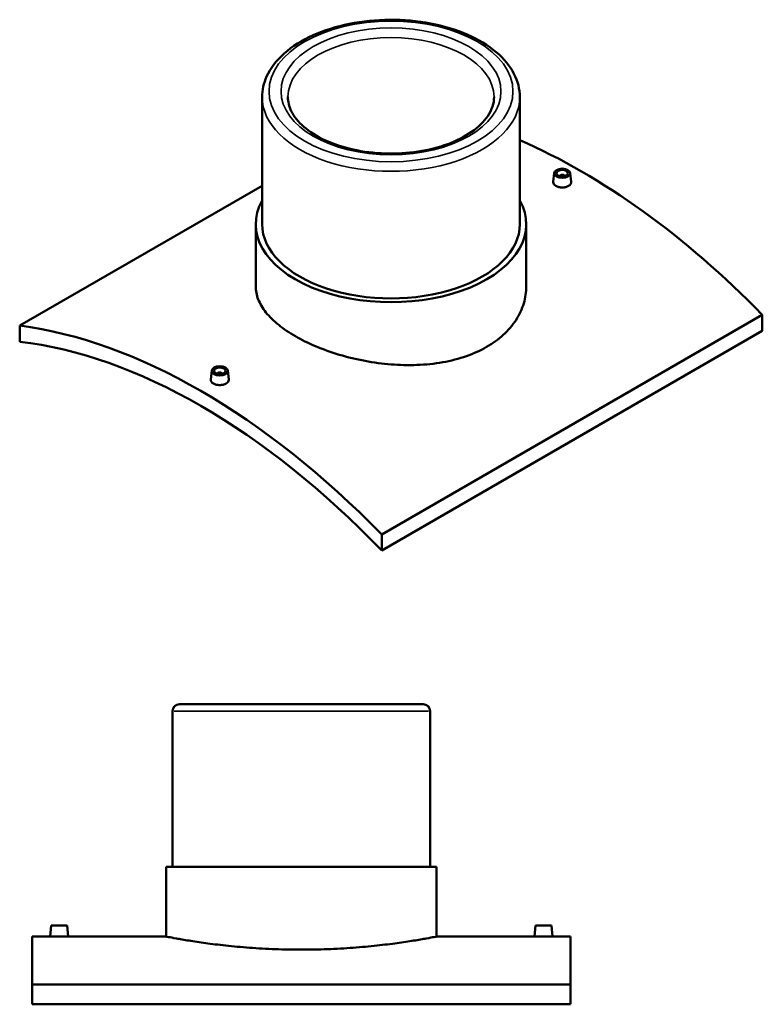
# Model space of a CAD drawing. Header units: millimetres. Extents: x -309 to 1517, y -949 to 1065.
# Tile 5 of 5: x 869 to 1517, y 202 to 1063. Entities that reach past the tile are written whole.
import ezdxf

# ---------------------------------------------------------------- set-up
doc = ezdxf.new("R2010")
doc.units = ezdxf.units.MM
doc.layers.add('Visible (ANSI)', color=7, linetype='Continuous', lineweight=50)
doc.layers.add('Visible Narrow (ANSI)', color=7, linetype='Continuous', lineweight=35)

msp = doc.modelspace()

# ---------------------------------------------------------------- linework, layer by layer
at = {"layer": 'Visible (ANSI)'}
for p, q in [((1080.25, 995.27), (1080.25, 884.15)), ((1305.25, 995.27), (1305.25, 884.15)), ((1335.32, 928.85), (1334.47, 921.02)), ((1340.3, 925.96), (1340.3, 926.15)), ((1344.3, 925.96), (1344.3, 926.15)), ((1349.29, 928.85), (1350.13, 921.03)), ((868.54, 795.45), (1080.25, 917.68)), ((1074.62, 884.15), (1074.62, 829.78)), ((1310.87, 884.15), (1310.87, 829.78)), ((1516.96, 804.84), (1184.62, 612.97)), ((1516.96, 804.84), (1516.96, 790.79)), ((868.54, 795.45), (868.54, 781.4)), ((1184.62, 598.92), (1516.96, 790.79)), ((1036.21, 756.16), (1035.37, 748.33)), ((1041.2, 753.46), (1041.2, 753.27)), ((1045.2, 753.46), (1045.2, 753.27)), ((1050.18, 756.16), (1051.02, 748.34)), ((1184.62, 598.92), (1184.62, 612.97)), ((1001.96, 458.61), (1001.96, 322.51)), ((1007.96, 464.61), (1220.96, 464.61)), ((1226.96, 458.61), (1226.96, 322.51)), ((996.34, 322.51), (1232.59, 322.51)), ((996.34, 322.51), (996.34, 261.61)), ((1232.59, 322.51), (1232.59, 261.61)), ((895.96, 271.21), (895.12, 261.61)), ((895.96, 271.21), (909.96, 271.21)), ((909.96, 271.21), (910.8, 261.61)), ((1318.96, 271.21), (1318.12, 261.61)), ((1332.96, 271.21), (1318.96, 271.21)), ((1332.96, 271.21), (1333.8, 261.61)), ((879.46, 261.61), (879.46, 219.63)), ((895.12, 261.61), (879.46, 261.61)), ((996.34, 261.61), (910.8, 261.61)), ((1318.12, 261.61), (1232.59, 261.61)), ((1349.46, 261.61), (1333.8, 261.61)), ((1349.46, 219.63), (1349.46, 261.61)), ((1349.46, 219.63), (879.46, 219.63)), ((879.46, 202.43), (879.46, 219.63)), ((1349.46, 219.63), (1349.46, 202.43)), ((879.46, 202.43), (1349.46, 202.43))]:
    msp.add_line(p, q, dxfattribs=at)
for centre, start, end in [((1007.96, 458.61), 90, 180), ((1220.96, 458.61), 0, 90)]:
    msp.add_arc(centre, 6, start, end, dxfattribs=at)
for centre, major_axis, start_param, end_param in [((1358.92, 427.4), (308, -533.47), 1.984897, 2.479724), ((1342.3, 926.15), (-2, 0), 2.963882, 6.460896), ((1192.75, 884.15), (118.12, 0), 2.831748, 6.59303), ((1192.75, 884.15), (-112.5, 0), 0, 3.141593), ((1026.58, 235.52), (-308, 533.47), 5.12649, 5.869084), ((1026.58, 235.52), (300, -519.62), 1.974493, 2.737896), ((1043.2, 753.46), (-2, 0), 2.963882, 6.460896)]:
    msp.add_ellipse(centre, major_axis=major_axis, ratio=0.57735, start_param=start_param, end_param=end_param, dxfattribs=at)
for centre, major_axis in [((1342.3, 928.6), (7, 0)), ((1342.3, 928.6), (5, 0)), ((1043.2, 755.91), (-7, 0)), ((1043.2, 755.91), (5, 0))]:
    msp.add_ellipse(centre, major_axis=major_axis, ratio=0.57735, dxfattribs=at)
for points, knots in [([(1305.25, 995.27), (1305.25, 1002.22), (1303.47, 1009.14), (1296.59, 1022.45), (1291.33, 1028.79), (1277.66, 1040.4), (1269.07, 1045.59), (1249.6, 1054.09), (1238.7, 1057.38), (1215.77, 1061.74), (1203.75, 1062.82), (1179.77, 1062.69), (1167.81, 1061.49), (1145.08, 1056.91), (1134.31, 1053.52), (1115.02, 1044.82), (1106.51, 1039.49), (1092.74, 1027.31), (1087.45, 1020.46), (1081.59, 1007.36), (1080.25, 1001.32), (1080.25, 995.27)], [0.785398, 0.785398, 0.785398, 0.785398, 1.075376, 1.075376, 1.38257, 1.38257, 1.708884, 1.708884, 2.037844, 2.037844, 2.365324, 2.365324, 2.692151, 2.692151, 3.019702, 3.019702, 3.34871, 3.34871, 3.674446, 3.674446, 3.926991, 3.926991, 3.926991, 3.926991]), ([(1282.75, 995.27), (1282.75, 989.7), (1280.98, 984.08), (1273.99, 973.7), (1269.22, 968.97), (1257.25, 960.68), (1250.19, 957.07), (1234.32, 951.24), (1225.51, 949.01), (1207.02, 946.19), (1197.34, 945.62), (1178.13, 946.22), (1168.61, 947.4), (1150.76, 951.35), (1142.43, 954.13), (1127.84, 960.9), (1121.58, 964.89), (1111.64, 973.56), (1107.99, 978.23), (1103.71, 987.04), (1102.75, 991.16), (1102.75, 995.27)], [5.497787, 5.497787, 5.497787, 5.497787, 5.868655, 5.868655, 6.192291, 6.192291, 6.501267, 6.501267, 6.811068, 6.811068, 7.1227, 7.1227, 7.434839, 7.434839, 7.745944, 7.745944, 8.055041, 8.055041, 8.36577, 8.36577, 8.63938, 8.63938, 8.63938, 8.63938]), ([(1347.85, 917.52), (1347.15, 917.12), (1346.27, 916.77), (1344.34, 916.32), (1343.29, 916.21), (1341.32, 916.22), (1340.27, 916.34), (1338.34, 916.81), (1337.45, 917.16), (1336.06, 917.97), (1335.46, 918.47), (1334.66, 919.58), (1334.46, 920.18), (1334.46, 920.84), (1334.47, 920.93), (1334.48, 921.02)], [2.363232, 2.363232, 2.363232, 2.363232, 2.658655, 2.658655, 2.954078, 2.954078, 3.249463, 3.249463, 3.544848, 3.544848, 3.840233, 3.840233, 4.135619, 4.135619, 4.18359, 4.18359, 4.18359, 4.18359]), ([(1350.13, 921.03), (1350.14, 920.93), (1350.14, 920.84), (1350.14, 920.17), (1349.95, 919.56), (1349.15, 918.44), (1348.55, 917.92), (1347.85, 917.52)], [6.450711, 6.450711, 6.450711, 6.450711, 6.4987644, 6.4987644, 6.7942303, 6.7942303, 7.0896961, 7.0896961, 7.0896961, 7.0896961]), ([(1276.28, 776.86), (1271.02, 773.83), (1265.08, 771.1), (1252.16, 766.55), (1245.18, 764.74), (1230.63, 762.15), (1223.04, 761.37), (1207.81, 760.79), (1200.15, 760.99), (1185.35, 762.16), (1177.69, 763.17), (1162.45, 766.03), (1154.87, 767.87), (1140.32, 772.22), (1133.34, 774.73), (1120.42, 780.2), (1114.48, 783.16), (1103.96, 789.23), (1099.04, 792.55), (1090.36, 799.55), (1086.6, 803.23), (1080.58, 810.76), (1078.31, 814.61), (1075.33, 822.27), (1074.62, 826.09), (1074.62, 829.78)], [0, 0, 0, 0, 2.230811, 2.230811, 4.461621, 4.461621, 6.692432, 6.692432, 8.923242, 8.923242, 11.153948, 11.153948, 13.384653, 13.384653, 15.615358, 15.615358, 17.846063, 17.846063, 20.076768, 20.076768, 22.307474, 22.307474, 24.538179, 24.538179, 26.768884, 26.768884, 26.768884, 26.768884]), ([(1310.87, 829.78), (1310.87, 824.92), (1310.17, 819.89), (1307.19, 809.95), (1304.91, 805.04), (1298.89, 795.75), (1295.14, 791.37), (1286.46, 783.44), (1281.53, 779.9), (1276.28, 776.86)], [62.461011, 62.461011, 62.461011, 62.461011, 64.691821, 64.691821, 66.922632, 66.922632, 69.153442, 69.153442, 71.384253, 71.384253, 71.384253, 71.384253]), ([(1048.74, 744.83), (1048.05, 744.43), (1047.16, 744.08), (1045.23, 743.63), (1044.18, 743.52), (1042.21, 743.53), (1041.16, 743.65), (1039.23, 744.12), (1038.35, 744.47), (1036.96, 745.28), (1036.35, 745.78), (1035.55, 746.89), (1035.35, 747.49), (1035.35, 748.15), (1035.36, 748.24), (1035.37, 748.33)], [0, 0, 0, 0, 0.295466, 0.295466, 0.590932, 0.590932, 0.886274, 0.886274, 1.181616, 1.181616, 1.476958, 1.476958, 1.7723, 1.7723, 1.820356, 1.820356, 1.820356, 1.820356]), ([(1051.02, 748.34), (1051.03, 748.24), (1051.04, 748.15), (1051.04, 747.48), (1050.84, 746.87), (1050.04, 745.75), (1049.44, 745.23), (1048.74, 744.83)], [4.0874808, 4.0874808, 4.0874808, 4.0874808, 4.1356185, 4.1356185, 4.4310413, 4.4310413, 4.726464, 4.726464, 4.726464, 4.726464]), ([(902.96, 261.56), (901.98, 261.56), (900.93, 261.56), (899, 261.57), (898.11, 261.58), (896.72, 261.59), (896.12, 261.6), (895.32, 261.61), (895.12, 261.61), (895.12, 261.61)], [0, 0, 0, 0, 0.295466, 0.295466, 0.590932, 0.590932, 0.886274, 0.886274, 1.181616, 1.181616, 1.181616, 1.181616]), ([(910.8, 261.61), (910.8, 261.61), (910.61, 261.61), (909.81, 261.6), (909.2, 261.59), (907.81, 261.58), (906.93, 261.57), (905, 261.56), (903.95, 261.56), (902.96, 261.56)], [3.544848, 3.544848, 3.544848, 3.544848, 3.840233, 3.840233, 4.135619, 4.135619, 4.431041, 4.431041, 4.726464, 4.726464, 4.726464, 4.726464]), ([(1114.46, 250.18), (1107.03, 250.18), (1099.34, 250.32), (1084.07, 250.89), (1076.48, 251.32), (1061.94, 252.41), (1054.97, 253.06), (1042.08, 254.46), (1036.17, 255.2), (1025.7, 256.64), (1020.79, 257.38), (1012.12, 258.76), (1008.37, 259.41), (1002.33, 260.48), (1000.05, 260.91), (997.05, 261.47), (996.34, 261.61), (996.34, 261.61)], [0, 0, 0, 0, 2.230811, 2.230811, 4.461621, 4.461621, 6.692432, 6.692432, 8.923242, 8.923242, 11.153948, 11.153948, 13.384653, 13.384653, 15.615358, 15.615358, 17.846063, 17.846063, 17.846063, 17.846063]), ([(1232.59, 261.61), (1232.59, 261.61), (1231.88, 261.47), (1228.88, 260.91), (1226.59, 260.48), (1220.56, 259.41), (1216.81, 258.76), (1208.14, 257.38), (1203.22, 256.64), (1192.76, 255.2), (1186.84, 254.46), (1173.96, 253.06), (1166.99, 252.41), (1152.45, 251.32), (1144.86, 250.89), (1129.58, 250.32), (1121.9, 250.18), (1114.46, 250.18)], [53.53819, 53.53819, 53.53819, 53.53819, 55.768895, 55.768895, 57.9996, 57.9996, 60.230305, 60.230305, 62.461011, 62.461011, 64.691821, 64.691821, 66.922632, 66.922632, 69.153442, 69.153442, 71.384253, 71.384253, 71.384253, 71.384253]), ([(1325.96, 261.56), (1324.98, 261.56), (1323.93, 261.56), (1322, 261.57), (1321.12, 261.58), (1319.72, 261.59), (1319.12, 261.6), (1318.32, 261.61), (1318.12, 261.61), (1318.12, 261.61)], [2.363232, 2.363232, 2.363232, 2.363232, 2.658655, 2.658655, 2.954078, 2.954078, 3.249463, 3.249463, 3.544848, 3.544848, 3.544848, 3.544848]), ([(1333.8, 261.61), (1333.8, 261.61), (1333.61, 261.61), (1332.81, 261.6), (1332.2, 261.59), (1330.81, 261.58), (1329.93, 261.57), (1328, 261.56), (1326.95, 261.56), (1325.96, 261.56)], [5.90808, 5.90808, 5.90808, 5.90808, 6.203422, 6.203422, 6.498764, 6.498764, 6.79423, 6.79423, 7.089696, 7.089696, 7.089696, 7.089696])]:
    msp.add_open_spline(points, degree=3, knots=knots, dxfattribs=at)
at = {"layer": 'Visible Narrow (ANSI)'}
msp.add_line((1225.58, 458.61), (1003.35, 458.61), dxfattribs=at)
for major_axis in [(106.5, 0), (96, 0)]:
    msp.add_ellipse((1192.75, 1000.17), major_axis=major_axis, ratio=0.57735, dxfattribs=at)
for major_axis, start_param, end_param in [((-90, 0), 3.141593, 6.283185), ((-112.5, 0), 0, 3.141593)]:
    msp.add_ellipse((1192.75, 995.27), major_axis=major_axis, ratio=0.57735, start_param=start_param, end_param=end_param, dxfattribs=at)

doc.saveas('drawing.dxf')
